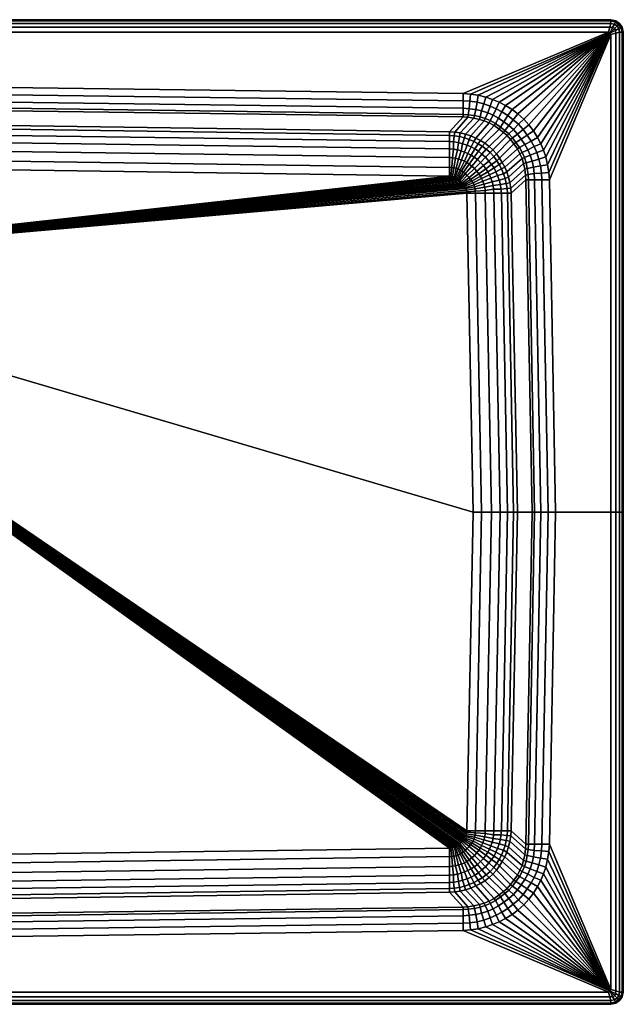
# Model space of a CAD drawing. Extents: x 0 to 1000, y 0 to 800.
# Tile 2 of 2: x 510 to 1000, y 0 to 800. Entities that reach past the tile are written whole.
import ezdxf

# ---------------------------------------------------------------- set-up
doc = ezdxf.new("R2010")
doc.units = 0
doc.header["$MEASUREMENT"] = 0
doc.layers.get('0').update_dxf_attribs({"linetype": 'CONTINUOUS'})

msp = doc.modelspace()

# ---------------------------------------------------------------- meshes
mesh = msp.add_polyface()
corners = [(873, 659, 90), (200, 600, 90), (878, 400, 90), (872.866, 660.004, 90), (872.64, 661.421, 90), (872.287, 662.837, 90), (871.965, 663.642, 90), (871.451, 664.639, 90), (870.772, 665.606, 90), (870.149, 666.406, 90), (869.325, 667.274, 90), (868.279, 668.364, 90), (870, 740, 240), (500, 745, 240), (500, 739, 239), (870, 734, 239), (500, 733, 236), (870, 728, 236), (500, 728, 231), (870, 723, 231), (500, 726, 225), (870, 721, 225), (500, 714, 130), (859, 709, 130), (500, 711, 116), (859, 706, 116), (500, 706, 104), (859, 701, 104), (500, 700, 97), (859, 695, 97), (500, 693, 93), (859, 688, 93), (500, 685, 91), (859, 680, 91), (500, 678, 90), (859, 673, 90), (860.004, 672.866, 90), (861.421, 672.64, 90), (862.837, 672.287, 90), (863.642, 671.965, 90), (864.639, 671.451, 90), (865.585, 670.832, 90), (866.409, 670.121, 90), (867.299, 669.32, 90), (988, 790, 240), (500, 790, 240), (500, 797, 208), (500, 800, 211), (990, 800, 211), (990, 797, 208), (500, 800, 230), (990, 800, 230), (500, 799, 234), (990, 799, 234), (500, 797, 237), (990, 797, 237), (500, 794, 239), (989, 794, 239)]
mesh.append_faces([[corners[k] for k in face] for face in [(0, 1, 2), (3, 1, 0), (4, 1, 3), (5, 1, 4), (6, 1, 5), (7, 1, 6), (8, 1, 7), (9, 1, 8), (10, 1, 9), (11, 1, 10), (12, 13, 14, 15), (15, 14, 16, 17), (17, 16, 18, 19), (19, 18, 20, 21), (21, 20, 22, 23), (23, 22, 24, 25), (25, 24, 26, 27), (27, 26, 28, 29), (29, 28, 30, 31), (31, 30, 32, 33), (33, 32, 34, 35), (35, 34, 1), (36, 35, 1), (37, 36, 1), (38, 37, 1), (39, 38, 1), (40, 39, 1), (41, 40, 1), (42, 41, 1), (43, 42, 1), (11, 43, 1), (13, 12, 44, 45), (46, 47, 48, 49), (47, 50, 51, 48), (50, 52, 53, 51), (52, 54, 55, 53), (54, 56, 57, 55), (56, 45, 44, 57)]])
mesh = msp.add_polyface()
corners = [(873.217, 673.318, 91), (868.279, 668.364, 90), (869.325, 667.274, 90), (874.799, 671.686, 91), (874.98, 727.641, 236), (870, 728, 236), (870, 723, 231), (874.172, 722.715, 231), (870, 721, 225), (873.668, 720.7, 225), (859, 709, 130), (863.222, 708.648, 130), (878.66, 719.98, 225), (867.513, 707.98, 130), (859, 706, 116), (862.832, 705.642, 116), (867.012, 705.03, 116), (870.968, 704.084, 116), (871.971, 706.867, 130), (859, 701, 104), (862.275, 700.688, 104), (866.12, 700.187, 104), (869.58, 699.179, 104), (873.314, 698.01, 104), (874.868, 702.748, 116), (859, 695, 97), (862.169, 694.765, 97), (865.29, 694.375, 97), (868.354, 693.54, 97), (871.196, 692.483, 97), (859, 688, 93), (861.222, 687.79, 93), (863.841, 687.512, 93), (866.349, 686.788, 93), (868.745, 686.064, 93), (873.871, 691.369, 97), (871, 685, 93), (859, 680, 91), (860.777, 679.875, 91), (862.483, 679.65, 91), (864.253, 679.297, 91), (865.847, 678.822, 91), (867.504, 678.01, 91), (873, 684, 93), (868.745, 677.152, 91), (874.874, 682.669, 93), (870.193, 676.094, 91), (859, 673, 90), (860.004, 672.866, 90), (861.421, 672.64, 90), (862.837, 672.287, 90), (863.642, 671.965, 90), (864.639, 671.451, 90), (865.585, 670.832, 90), (866.409, 670.121, 90), (871.61, 674.793, 91), (867.299, 669.32, 90), (500, 800), (500, 800, 205), (990, 800, 205), (990, 800), (500, 797, 208), (990, 797, 208)]
mesh.append_faces([[corners[k] for k in face] for face in [(0, 1, 2, 3), (4, 5, 6, 7), (7, 6, 8, 9), (9, 8, 10, 11), (12, 9, 11, 13), (11, 10, 14, 15), (13, 11, 15, 16), (13, 16, 17, 18), (15, 14, 19, 20), (16, 15, 20, 21), (16, 21, 22, 17), (17, 22, 23, 24), (20, 19, 25, 26), (21, 20, 26, 27), (22, 21, 27, 28), (23, 22, 28, 29), (26, 25, 30, 31), (27, 26, 31, 32), (28, 27, 32, 33), (29, 28, 33, 34), (35, 29, 34, 36), (31, 30, 37, 38), (32, 31, 38, 39), (33, 32, 39, 40), (34, 33, 40, 41), (36, 34, 41, 42), (43, 36, 42, 44), (45, 43, 44, 46), (38, 37, 47, 48), (39, 38, 48, 49), (40, 39, 49, 50), (41, 40, 50, 51), (42, 41, 51, 52), (44, 42, 52, 53), (46, 44, 53, 54), (55, 46, 54, 56), (0, 55, 56, 1), (57, 58, 59, 60), (58, 61, 62, 59)]])
mesh = msp.add_polyface()
corners = [(939.502, 675.893, 240), (940, 670, 240), (990, 788, 240), (989.282, 789.224, 240), (938.59, 682.185, 240), (937.069, 688.477, 240), (935.245, 693.956, 240), (933.001, 699.167, 240), (930.277, 704.409, 240), (926.987, 709.748, 240), (996.358, 792.74, 208), (999.166, 793.981, 211), (1000, 790, 211), (997, 790, 208), (995, 795, 208), (997, 797, 211), (999.15, 794.006, 230), (1000, 790, 230), (997, 797, 230), (998.035, 793.616, 234), (999, 790, 234), (996, 796, 234), (996.352, 792.756, 237), (997, 790, 237), (995, 795, 237), (993.624, 791.317, 239), (994, 789, 239), (993, 793, 239), (990, 797, 208), (990, 800, 211), (993.981, 799.166, 211), (992.74, 796.358, 208), (990, 800, 230), (994.006, 799.15, 230), (990, 799, 234), (993.616, 798.035, 234), (990, 797, 237), (992.756, 796.352, 237), (989, 794, 239), (991.317, 793.624, 239), (988, 790, 240), (990, 800), (990, 800, 205), (993.981, 799.166, 205), (994.006, 799.15), (997, 797, 205), (997, 797), (992.755, 796.352, 208), (999.15, 794.006), (999.166, 793.981, 205), (1000, 790, 205), (1000, 790), (996.352, 792.755, 208)]
mesh.append_faces([[corners[k] for k in face] for face in [(0, 1, 2, 3), (4, 0, 3), (5, 4, 3), (6, 5, 3), (7, 6, 3), (8, 7, 3), (9, 8, 3), (10, 11, 12, 13), (14, 15, 11, 10), (11, 16, 17, 12), (15, 18, 16, 11), (16, 19, 20, 17), (18, 21, 19, 16), (19, 22, 23, 20), (21, 24, 22, 19), (22, 25, 26, 23), (24, 27, 25, 22), (25, 3, 2, 26), (27, 3, 25), (28, 29, 30, 31), (31, 30, 15, 14), (29, 32, 33, 30), (30, 33, 18, 15), (32, 34, 35, 33), (33, 35, 21, 18), (34, 36, 37, 35), (35, 37, 24, 21), (36, 38, 39, 37), (37, 39, 27, 24), (38, 40, 3, 39), (39, 3, 27), (41, 42, 43, 44), (44, 43, 45, 46), (42, 28, 47, 43), (43, 47, 14, 45), (48, 49, 50, 51), (46, 45, 49, 48), (49, 52, 13, 50), (45, 14, 52, 49)]])
mesh = msp.add_polyface()
corners = [(923.383, 714.455, 240), (926.987, 709.748, 240), (989.282, 789.224, 240), (919.169, 719.095, 240), (930.277, 704.409, 240), (922.024, 706.251, 239), (925.149, 701.405, 239), (918.715, 710.667, 239), (915, 715, 239), (917, 703, 236), (919.953, 698.577, 236), (914, 707, 236), (910.747, 710.865, 236), (909.961, 703.924, 231), (912.799, 700.307, 231), (907.2, 707.2, 231), (905.8, 705.8, 225), (908.47, 702.747, 225), (893.956, 735.245, 240), (891.971, 729.717, 239), (896.913, 727.601, 239), (899.167, 733.001, 240), (901.405, 725.149, 239), (904.409, 730.277, 240), (906.251, 722.024, 239), (909.748, 726.987, 240), (910.667, 718.715, 239), (914.455, 723.383, 240), (894.29, 722.392, 236), (898.577, 719.953, 236), (903, 717, 236), (907, 714, 236), (892, 718, 231), (896.166, 715.652, 231), (900.307, 712.799, 231), (903.924, 709.961, 231), (891.086, 716.139, 225), (895.104, 713.989, 225), (899.188, 711.165, 225), (902.747, 708.47, 225), (887.573, 699.575, 130), (891, 697, 130), (870, 740, 240), (875.893, 739.502, 240), (988, 790, 240), (882.185, 738.59, 240), (888.477, 737.069, 240)]
mesh.append_faces([[corners[k] for k in face] for face in [(0, 1, 2), (3, 0, 2), (4, 1, 5, 6), (1, 0, 7, 5), (0, 3, 8, 7), (6, 5, 9, 10), (5, 7, 11, 9), (7, 8, 12, 11), (9, 11, 13, 14), (11, 12, 15, 13), (13, 15, 16, 17), (18, 19, 20, 21), (21, 20, 22, 23), (23, 22, 24, 25), (25, 24, 26, 27), (27, 26, 8, 3), (20, 28, 29, 22), (22, 29, 30, 24), (24, 30, 31, 26), (26, 31, 12, 8), (28, 32, 33, 29), (29, 33, 34, 30), (30, 34, 35, 31), (31, 35, 15, 12), (32, 36, 37, 33), (33, 37, 38, 34), (34, 38, 39, 35), (35, 39, 16, 15), (38, 40, 41, 39), (42, 43, 2, 44), (43, 45, 2), (46, 2, 45), (18, 2, 46), (21, 2, 18), (23, 2, 21), (25, 2, 23), (27, 2, 25), (3, 2, 27)]])
mesh = msp.add_polyface()
corners = [(940, 670, 240), (945, 400, 240), (990, 400, 240), (990, 788, 240), (997, 790, 208), (1000, 790, 211), (1000, 400, 211), (997, 400, 208), (1000, 790, 230), (1000, 400, 230), (999, 790, 234), (999, 400, 234), (997, 790, 237), (997, 400, 237), (994, 789, 239), (994, 400, 239), (934, 670, 239), (939, 400, 239), (939.502, 675.893, 240), (933.724, 675.386, 239), (928, 670, 236), (933, 400, 236), (927.641, 674.98, 236), (923, 670, 231), (928, 400, 231), (922.715, 674.172, 231), (921, 670, 225), (926, 400, 225), (920.7, 673.668, 225), (909, 659, 130), (914, 400, 130), (908.648, 663.222, 130), (919.98, 678.66, 225), (907.98, 667.513, 130), (919.022, 683.248, 225), (906.867, 671.971, 130), (906, 659, 116), (911, 400, 116), (905.642, 662.832, 116), (905.03, 667.012, 116), (904.084, 670.968, 116), (905.587, 676.261, 130), (902.748, 674.868, 116), (901, 659, 104), (906, 400, 104), (900.688, 662.275, 104), (900.187, 666.12, 104), (899.179, 669.58, 104), (898.01, 673.314, 104), (895, 659, 97), (900, 400, 97), (894.765, 662.169, 97), (894.375, 665.29, 97), (893.54, 668.354, 97), (892.483, 671.196, 97), (896.619, 676.434, 104), (891.369, 673.871, 97), (888, 659, 93), (893, 400, 93), (1000, 790), (1000, 790, 205), (1000, 400, 205), (1000, 400)]
mesh.append_faces([[corners[k] for k in face] for face in [(0, 1, 2, 3), (4, 5, 6, 7), (5, 8, 9, 6), (8, 10, 11, 9), (10, 12, 13, 11), (12, 14, 15, 13), (14, 3, 2, 15), (1, 0, 16, 17), (0, 18, 19, 16), (17, 16, 20, 21), (16, 19, 22, 20), (21, 20, 23, 24), (20, 22, 25, 23), (24, 23, 26, 27), (23, 25, 28, 26), (27, 26, 29, 30), (26, 28, 31, 29), (28, 32, 33, 31), (32, 34, 35, 33), (30, 29, 36, 37), (29, 31, 38, 36), (31, 33, 39, 38), (33, 35, 40, 39), (35, 41, 42, 40), (36, 43, 44, 37), (36, 38, 45, 43), (38, 39, 46, 45), (39, 40, 47, 46), (40, 42, 48, 47), (43, 49, 50, 44), (45, 51, 49, 43), (46, 52, 51, 45), (47, 53, 52, 46), (48, 54, 53, 47), (55, 56, 54, 48), (49, 57, 58, 50), (59, 60, 61, 62), (60, 4, 7, 61)]])
mesh = msp.add_polyface()
corners = [(894.837, 688.749, 116), (892, 692, 116), (888.251, 688.188, 104), (890.829, 685.183, 104), (875.893, 739.502, 240), (870, 740, 240), (870, 734, 239), (875.386, 733.724, 239), (882.185, 738.59, 240), (881.373, 732.913, 239), (886.727, 731.53, 239), (888.477, 737.069, 240), (891.971, 729.717, 239), (893.956, 735.245, 240), (870, 728, 236), (874.98, 727.641, 236), (880.172, 726.997, 236), (885, 726, 236), (889.904, 724.276, 236), (894.29, 722.392, 236), (896.913, 727.601, 239), (874.172, 722.715, 231), (879.164, 722.045, 231), (883.752, 721.088, 231), (887.988, 719.728, 231), (892, 718, 231), (873.668, 720.7, 225), (878.66, 719.98, 225), (883.248, 719.022, 225), (887.131, 717.813, 225), (891.086, 716.139, 225), (867.513, 707.98, 130), (871.971, 706.867, 130), (876.261, 705.587, 130), (880.273, 703.861, 130), (884.063, 701.801, 130), (895.104, 713.989, 225), (887.573, 699.575, 130), (899.188, 711.165, 225), (870.968, 704.084, 116), (874.868, 702.748, 116), (878.713, 701.078, 116), (882.229, 699.235, 116), (885.406, 697.287, 116), (888.749, 694.837, 116), (891, 697, 130), (894.207, 694.183, 130), (873.314, 698.01, 104), (876.434, 696.619, 104), (879.61, 695.06, 104), (882.452, 693.112, 104), (885.183, 690.829, 104), (871.196, 692.483, 97), (873.871, 691.369, 97), (876.49, 689.922, 97), (878.83, 688.363, 97), (881.561, 686.415, 97), (871, 685, 93), (873, 684, 93)]
mesh.append_faces([[corners[k] for k in face] for face in [(0, 1, 2, 3), (4, 5, 6, 7), (8, 4, 7, 9), (8, 9, 10, 11), (11, 10, 12, 13), (7, 6, 14, 15), (9, 7, 15, 16), (9, 16, 17, 10), (10, 17, 18, 12), (12, 18, 19, 20), (16, 15, 21, 22), (16, 22, 23, 17), (17, 23, 24, 18), (18, 24, 25, 19), (22, 21, 26, 27), (22, 27, 28, 23), (23, 28, 29, 24), (24, 29, 30, 25), (27, 31, 32, 28), (28, 32, 33, 29), (29, 33, 34, 30), (30, 34, 35, 36), (36, 35, 37, 38), (32, 39, 40, 33), (33, 40, 41, 34), (34, 41, 42, 35), (35, 42, 43, 37), (37, 43, 44, 45), (45, 44, 1, 46), (40, 47, 48, 41), (41, 48, 49, 42), (42, 49, 50, 43), (43, 50, 51, 44), (44, 51, 2, 1), (48, 47, 52, 53), (49, 48, 53, 54), (50, 49, 54, 55), (51, 50, 55, 56), (54, 53, 57, 58)]])
mesh = msp.add_polyface()
corners = [(939.502, 675.893, 240), (938.59, 682.185, 240), (932.913, 681.373, 239), (933.724, 675.386, 239), (937.069, 688.477, 240), (931.53, 686.727, 239), (935.245, 693.956, 240), (929.717, 691.971, 239), (933.001, 699.167, 240), (927.601, 696.913, 239), (930.277, 704.409, 240), (925.149, 701.405, 239), (926.997, 680.172, 236), (927.641, 674.98, 236), (926, 685, 236), (924.276, 689.904, 236), (922.392, 694.29, 236), (919.953, 698.577, 236), (922.045, 679.164, 231), (922.715, 674.172, 231), (921.088, 683.752, 231), (919.728, 687.988, 231), (918, 692, 231), (915.652, 696.166, 231), (917, 703, 236), (912.799, 700.307, 231), (919.98, 678.66, 225), (920.7, 673.668, 225), (919.022, 683.248, 225), (917.813, 687.131, 225), (916.139, 691.086, 225), (913.989, 695.104, 225), (911.165, 699.188, 225), (909.961, 703.924, 231), (908.47, 702.747, 225), (905.587, 676.261, 130), (906.867, 671.971, 130), (903.861, 680.273, 130), (901.801, 684.063, 130), (899.575, 687.573, 130), (897, 691, 130), (905.8, 705.8, 225), (894.207, 694.183, 130), (901.078, 678.713, 116), (902.748, 674.868, 116), (899.235, 682.229, 116), (897.287, 685.406, 116), (894.837, 688.749, 116), (892, 692, 116), (896.619, 676.434, 104), (898.01, 673.314, 104), (895.06, 679.61, 104), (893.112, 682.452, 104), (890.829, 685.183, 104), (902.747, 708.47, 225), (891, 697, 130)]
mesh.append_faces([[corners[k] for k in face] for face in [(0, 1, 2, 3), (1, 4, 5, 2), (4, 6, 7, 5), (6, 8, 9, 7), (8, 10, 11, 9), (3, 2, 12, 13), (2, 5, 14, 12), (5, 7, 15, 14), (7, 9, 16, 15), (9, 11, 17, 16), (13, 12, 18, 19), (12, 14, 20, 18), (14, 15, 21, 20), (15, 16, 22, 21), (16, 17, 23, 22), (17, 24, 25, 23), (19, 18, 26, 27), (18, 20, 28, 26), (20, 21, 29, 28), (21, 22, 30, 29), (22, 23, 31, 30), (23, 25, 32, 31), (25, 33, 34, 32), (28, 29, 35, 36), (29, 30, 37, 35), (30, 31, 38, 37), (31, 32, 39, 38), (32, 34, 40, 39), (34, 41, 42, 40), (35, 37, 43, 44), (37, 38, 45, 43), (38, 39, 46, 45), (39, 40, 47, 46), (40, 42, 48, 47), (44, 43, 49, 50), (43, 45, 51, 49), (45, 46, 52, 51), (46, 47, 53, 52), (54, 55, 42, 41)]])
mesh = msp.add_polyface()
corners = [(895.06, 679.61, 104), (889.922, 676.49, 97), (891.369, 673.871, 97), (896.619, 676.434, 104), (893.112, 682.452, 104), (888.363, 678.83, 97), (890.829, 685.183, 104), (886.415, 681.561, 97), (888.251, 688.188, 104), (884.205, 684.1, 97), (894.765, 662.169, 97), (887.79, 661.222, 93), (888, 659, 93), (895, 659, 97), (894.375, 665.29, 97), (887.512, 663.841, 93), (893.54, 668.354, 97), (886.788, 666.349, 93), (892.483, 671.196, 97), (886.064, 668.745, 93), (885, 671, 93), (884, 673, 93), (882.669, 674.874, 93), (881, 677, 93), (879.204, 679.15, 93), (880, 659, 91), (885, 400, 91), (893, 400, 93), (879.875, 660.777, 91), (879.65, 662.483, 91), (879.297, 664.253, 91), (878.822, 665.847, 91), (878.01, 667.504, 91), (877.152, 668.745, 91), (876.094, 670.193, 91), (874.799, 671.686, 91), (873.217, 673.318, 91), (873, 659, 90), (878, 400, 90), (872.866, 660.004, 90), (872.64, 661.421, 90), (872.287, 662.837, 90), (871.965, 663.642, 90), (871.451, 664.639, 90), (870.772, 665.606, 90), (870.149, 666.406, 90), (869.325, 667.274, 90), (885.183, 690.829, 104), (881.561, 686.415, 97), (878.83, 688.363, 97), (876.49, 689.922, 97), (873, 684, 93), (874.874, 682.669, 93), (877, 681, 93), (870.193, 676.094, 91), (871.61, 674.793, 91)]
mesh.append_faces([[corners[k] for k in face] for face in [(0, 1, 2, 3), (4, 5, 1, 0), (6, 7, 5, 4), (8, 9, 7, 6), (10, 11, 12, 13), (14, 15, 11, 10), (16, 17, 15, 14), (18, 19, 17, 16), (2, 20, 19, 18), (1, 21, 20, 2), (5, 22, 21, 1), (7, 23, 22, 5), (9, 24, 23, 7), (12, 25, 26, 27), (11, 28, 25, 12), (15, 29, 28, 11), (17, 30, 29, 15), (19, 31, 30, 17), (20, 32, 31, 19), (21, 33, 32, 20), (22, 34, 33, 21), (23, 35, 34, 22), (24, 36, 35, 23), (25, 37, 38, 26), (28, 39, 37, 25), (29, 40, 39, 28), (30, 41, 40, 29), (31, 42, 41, 30), (32, 43, 42, 31), (33, 44, 43, 32), (34, 45, 44, 33), (35, 46, 45, 34), (8, 47, 48, 9), (49, 50, 51, 52), (48, 49, 52, 53), (9, 48, 53, 24), (53, 52, 54, 55), (24, 53, 55, 36)]])
mesh = msp.add_polyface()
corners = [(859, 112, 93), (859, 120, 91), (500, 115, 91), (500, 107, 93), (861.222, 112.21, 93), (860.777, 120.125, 91), (863.841, 112.488, 93), (862.483, 120.35, 91), (866.349, 113.212, 93), (864.253, 120.703, 91), (868.745, 113.936, 93), (865.847, 121.178, 91), (871, 115, 93), (867.504, 121.99, 91), (873, 116, 93), (868.745, 122.848, 91), (859, 127, 90), (500, 122, 90), (860.004, 127.134, 90), (861.421, 127.36, 90), (862.837, 127.713, 90), (863.642, 128.035, 90), (864.639, 128.549, 90), (865.585, 129.168, 90), (870.193, 123.906, 91), (866.409, 129.879, 90), (871.61, 125.207, 91), (867.299, 130.68, 90), (873.217, 126.682, 91), (868.279, 131.636, 90), (200, 600, 90), (874.799, 128.314, 91), (869.325, 132.726, 90), (873, 141, 90), (878, 400, 90), (872.866, 139.996, 90), (872.64, 138.579, 90), (872.287, 137.163, 90), (871.965, 136.358, 90), (871.451, 135.361, 90), (870.772, 134.394, 90), (870.149, 133.594, 90)]
mesh.append_faces([[corners[k] for k in face] for face in [(0, 1, 2, 3), (4, 5, 1, 0), (6, 7, 5, 4), (8, 9, 7, 6), (10, 11, 9, 8), (12, 13, 11, 10), (14, 15, 13, 12), (1, 16, 17, 2), (5, 18, 16, 1), (7, 19, 18, 5), (9, 20, 19, 7), (11, 21, 20, 9), (13, 22, 21, 11), (15, 23, 22, 13), (24, 25, 23, 15), (26, 27, 25, 24), (28, 29, 27, 26), (16, 30, 17), (18, 30, 16), (19, 30, 18), (20, 30, 19), (21, 30, 20), (22, 30, 21), (23, 30, 22), (25, 30, 23), (27, 30, 25), (29, 30, 27), (28, 31, 32, 29), (33, 34, 30), (35, 33, 30), (36, 35, 30), (37, 36, 30), (38, 37, 30), (39, 38, 30), (40, 39, 30), (41, 40, 30), (32, 41, 30), (29, 32, 30)]])
mesh = msp.add_polyface()
corners = [(885.183, 109.171, 104), (888.251, 111.812, 104), (884.205, 115.9, 97), (881.561, 113.585, 97), (878.83, 111.637, 97), (874.874, 117.331, 93), (873, 116, 93), (876.49, 110.078, 97), (877, 119, 93), (879.204, 120.85, 93), (870.193, 123.906, 91), (868.745, 122.848, 91), (871.61, 125.207, 91), (873.217, 126.682, 91), (896.619, 123.566, 104), (891.369, 126.129, 97), (889.922, 123.51, 97), (895.06, 120.39, 104), (888.363, 121.17, 97), (893.112, 117.548, 104), (886.415, 118.439, 97), (890.829, 114.817, 104), (894.765, 137.831, 97), (895, 141, 97), (888, 141, 93), (887.79, 138.778, 93), (894.375, 134.71, 97), (887.512, 136.159, 93), (893.54, 131.646, 97), (886.788, 133.652, 93), (892.483, 128.804, 97), (886.064, 131.255, 93), (885, 129, 93), (884, 127, 93), (882.669, 125.126, 93), (881, 123, 93), (893, 400, 93), (885, 400, 91), (880, 141, 91), (879.875, 139.223, 91), (879.65, 137.517, 91), (879.297, 135.747, 91), (878.822, 134.153, 91), (878.01, 132.496, 91), (877.152, 131.255, 91), (876.094, 129.807, 91), (874.799, 128.314, 91), (878, 400, 90), (873, 141, 90), (872.866, 139.996, 90), (872.64, 138.579, 90), (872.287, 137.163, 90), (871.965, 136.358, 90), (871.451, 135.361, 90), (870.772, 134.394, 90), (870.149, 133.594, 90), (869.325, 132.726, 90)]
mesh.append_faces([[corners[k] for k in face] for face in [(0, 1, 2, 3), (4, 5, 6, 7), (3, 8, 5, 4), (2, 9, 8, 3), (5, 10, 11, 6), (8, 12, 10, 5), (9, 13, 12, 8), (14, 15, 16, 17), (17, 16, 18, 19), (19, 18, 20, 21), (21, 20, 2, 1), (22, 23, 24, 25), (26, 22, 25, 27), (28, 26, 27, 29), (30, 28, 29, 31), (15, 30, 31, 32), (16, 15, 32, 33), (18, 16, 33, 34), (20, 18, 34, 35), (2, 20, 35, 9), (24, 36, 37, 38), (25, 24, 38, 39), (27, 25, 39, 40), (29, 27, 40, 41), (31, 29, 41, 42), (32, 31, 42, 43), (33, 32, 43, 44), (34, 33, 44, 45), (35, 34, 45, 46), (9, 35, 46, 13), (38, 37, 47, 48), (39, 38, 48, 49), (40, 39, 49, 50), (41, 40, 50, 51), (42, 41, 51, 52), (43, 42, 52, 53), (44, 43, 53, 54), (45, 44, 54, 55), (46, 45, 55, 56)]])
mesh = msp.add_polyface()
corners = [(945, 400, 240), (939, 400, 239), (934, 130, 239), (940, 130, 240), (933.724, 124.614, 239), (939.502, 124.107, 240), (933, 400, 236), (928, 130, 236), (927.641, 125.02, 236), (928, 400, 231), (923, 130, 231), (922.715, 125.828, 231), (926, 400, 225), (921, 130, 225), (920.7, 126.332, 225), (914, 400, 130), (909, 141, 130), (908.648, 136.778, 130), (907.98, 132.487, 130), (919.98, 121.34, 225), (906.867, 128.029, 130), (919.022, 116.752, 225), (911, 400, 116), (906, 141, 116), (905.642, 137.168, 116), (905.03, 132.988, 116), (904.084, 129.032, 116), (902.748, 125.132, 116), (905.587, 123.739, 130), (906, 400, 104), (901, 141, 104), (900.688, 137.725, 104), (900.187, 133.88, 104), (899.179, 130.42, 104), (898.01, 126.686, 104), (896.619, 123.566, 104), (901.078, 121.287, 116), (900, 400, 97), (895, 141, 97), (894.765, 137.831, 97), (894.375, 134.71, 97), (893.54, 131.646, 97), (892.483, 128.804, 97), (891.369, 126.129, 97), (893, 400, 93), (888, 141, 93), (997, 10, 208), (997, 400, 208), (1000, 400, 211), (1000, 10, 211), (1000, 400, 230), (1000, 10, 230), (999, 400, 234), (999, 10, 234), (997, 400, 237), (997, 10, 237), (994, 400, 239), (994, 11, 239), (990, 400, 240), (990, 12, 240), (1000, 10), (1000, 400), (1000, 400, 205), (1000, 10, 205)]
mesh.append_faces([[corners[k] for k in face] for face in [(0, 1, 2, 3), (3, 2, 4, 5), (1, 6, 7, 2), (2, 7, 8, 4), (6, 9, 10, 7), (7, 10, 11, 8), (9, 12, 13, 10), (10, 13, 14, 11), (12, 15, 16, 13), (13, 16, 17, 14), (14, 17, 18, 19), (19, 18, 20, 21), (15, 22, 23, 16), (16, 23, 24, 17), (17, 24, 25, 18), (18, 25, 26, 20), (20, 26, 27, 28), (22, 29, 30, 23), (23, 30, 31, 24), (24, 31, 32, 25), (25, 32, 33, 26), (26, 33, 34, 27), (27, 34, 35, 36), (30, 29, 37, 38), (31, 30, 38, 39), (31, 39, 40, 32), (32, 40, 41, 33), (33, 41, 42, 34), (34, 42, 43, 35), (38, 37, 44, 45), (46, 47, 48, 49), (49, 48, 50, 51), (51, 50, 52, 53), (53, 52, 54, 55), (55, 54, 56, 57), (57, 56, 58, 59), (3, 59, 58, 0), (60, 61, 62, 63), (63, 62, 47, 46)]])
mesh = msp.add_polyface()
corners = [(902.747, 91.5304, 225), (905.8, 94.2, 225), (894.207, 105.817, 130), (891, 103, 130), (939.502, 124.107, 240), (933.724, 124.614, 239), (932.913, 118.627, 239), (938.59, 117.815, 240), (931.53, 113.273, 239), (937.069, 111.523, 240), (929.717, 108.029, 239), (935.245, 106.044, 240), (927.601, 103.087, 239), (933.001, 100.833, 240), (925.149, 98.5949, 239), (930.277, 95.5914, 240), (927.641, 125.02, 236), (926.997, 119.828, 236), (926, 115, 236), (924.276, 110.096, 236), (922.392, 105.71, 236), (919.953, 101.423, 236), (922.715, 125.828, 231), (922.045, 120.836, 231), (921.088, 116.248, 231), (919.728, 112.012, 231), (918, 108, 231), (915.652, 103.834, 231), (912.799, 99.6927, 231), (917, 97, 236), (920.7, 126.332, 225), (919.98, 121.34, 225), (919.022, 116.752, 225), (917.813, 112.869, 225), (916.139, 108.914, 225), (913.989, 104.896, 225), (911.165, 100.812, 225), (908.47, 97.2532, 225), (909.961, 96.0764, 231), (906.867, 128.029, 130), (905.587, 123.739, 130), (903.861, 119.727, 130), (901.801, 115.937, 130), (899.575, 112.427, 130), (897, 109, 130), (902.748, 125.132, 116), (901.078, 121.287, 116), (899.235, 117.771, 116), (897.287, 114.595, 116), (894.837, 111.251, 116), (892, 108, 116), (896.619, 123.566, 104), (895.06, 120.39, 104), (893.112, 117.548, 104), (890.829, 114.817, 104)]
mesh.append_faces([[corners[k] for k in face] for face in [(0, 1, 2, 3), (4, 5, 6, 7), (7, 6, 8, 9), (9, 8, 10, 11), (11, 10, 12, 13), (13, 12, 14, 15), (5, 16, 17, 6), (6, 17, 18, 8), (8, 18, 19, 10), (10, 19, 20, 12), (12, 20, 21, 14), (16, 22, 23, 17), (17, 23, 24, 18), (18, 24, 25, 19), (19, 25, 26, 20), (20, 26, 27, 21), (21, 27, 28, 29), (22, 30, 31, 23), (23, 31, 32, 24), (24, 32, 33, 25), (25, 33, 34, 26), (26, 34, 35, 27), (27, 35, 36, 28), (28, 36, 37, 38), (32, 39, 40, 33), (33, 40, 41, 34), (34, 41, 42, 35), (35, 42, 43, 36), (36, 43, 44, 37), (37, 44, 2, 1), (40, 45, 46, 41), (41, 46, 47, 42), (42, 47, 48, 43), (43, 48, 49, 44), (44, 49, 50, 2), (46, 51, 52, 47), (47, 52, 53, 48), (48, 53, 54, 49)]])
mesh = msp.add_polyface()
corners = [(990, 3, 208), (992.74, 3.6416, 208), (993.981, 0.8343, 211), (990, 0, 211), (995, 5, 208), (997, 3, 211), (994.006, 0.8497, 230), (990, 0, 230), (997, 3, 230), (993.616, 1.9645, 234), (990, 1, 234), (996, 4, 234), (992.756, 3.6478, 237), (990, 3, 237), (995, 5, 237), (991.317, 6.3759, 239), (989, 6, 239), (993, 7, 239), (989.282, 10.7758, 240), (988, 10, 240), (996.358, 7.2601, 208), (997, 10, 208), (1000, 10, 211), (999.166, 6.0193, 211), (1000, 10, 230), (999.15, 5.994, 230), (999, 10, 234), (998.035, 6.3843, 234), (997, 10, 237), (996.352, 7.2445, 237), (994, 11, 239), (993.624, 8.6834, 239), (990, 12, 240), (939.502, 124.107, 240), (940, 130, 240), (938.59, 117.815, 240), (937.069, 111.523, 240), (935.245, 106.044, 240), (933.001, 100.833, 240), (930.277, 95.5914, 240), (926.987, 90.2518, 240), (990, 0), (994.006, 0.8497), (993.981, 0.8343, 205), (990, 0, 205), (997, 3), (997, 3, 205), (992.755, 3.6478, 208), (999.15, 5.994), (1000, 10), (1000, 10, 205), (999.166, 6.0193, 205), (996.352, 7.2445, 208)]
mesh.append_faces([[corners[k] for k in face] for face in [(0, 1, 2, 3), (1, 4, 5, 2), (3, 2, 6, 7), (2, 5, 8, 6), (7, 6, 9, 10), (6, 8, 11, 9), (10, 9, 12, 13), (9, 11, 14, 12), (13, 12, 15, 16), (12, 14, 17, 15), (16, 15, 18, 19), (15, 17, 18), (20, 21, 22, 23), (4, 20, 23, 5), (23, 22, 24, 25), (5, 23, 25, 8), (25, 24, 26, 27), (8, 25, 27, 11), (27, 26, 28, 29), (11, 27, 29, 14), (29, 28, 30, 31), (14, 29, 31, 17), (31, 30, 32, 18), (17, 31, 18), (33, 18, 32, 34), (35, 18, 33), (36, 18, 35), (37, 18, 36), (38, 18, 37), (39, 18, 38), (40, 18, 39), (41, 42, 43, 44), (42, 45, 46, 43), (44, 43, 47, 0), (43, 46, 4, 47), (48, 49, 50, 51), (45, 48, 51, 46), (51, 50, 21, 52), (46, 51, 52, 4)]])
mesh = msp.add_polyface()
corners = [(500, 3, 208), (990, 3, 208), (990, 0, 211), (500, 0, 211), (990, 0, 230), (500, 0, 230), (990, 1, 234), (500, 1, 234), (990, 3, 237), (500, 3, 237), (989, 6, 239), (500, 6, 239), (988, 10, 240), (500, 10, 240), (500, 55, 240), (870, 60, 240), (870, 66, 239), (500, 61, 239), (870, 72, 236), (500, 67, 236), (870, 77, 231), (500, 72, 231), (874.98, 72.3587, 236), (874.172, 77.2852, 231), (870, 79, 225), (500, 74, 225), (873.668, 79.3002, 225), (859, 91, 130), (500, 86, 130), (863.222, 91.3516, 130), (878.66, 80.0205, 225), (867.513, 92.0196, 130), (859, 94, 116), (500, 89, 116), (862.832, 94.3576, 116), (867.012, 94.97, 116), (871.971, 93.133, 130), (870.968, 95.9163, 116), (859, 99, 104), (500, 94, 104), (862.275, 99.312, 104), (866.12, 99.813, 104), (869.58, 100.821, 104), (874.868, 97.2523, 116), (873.314, 101.99, 104), (859, 105, 97), (500, 100, 97), (862.169, 105.235, 97), (865.29, 105.625, 97), (868.354, 106.46, 97), (871.196, 107.517, 97), (859, 112, 93), (500, 107, 93), (861.222, 112.21, 93), (863.841, 112.488, 93), (866.349, 113.212, 93), (868.745, 113.936, 93), (873.871, 108.631, 97), (871, 115, 93), (500, 0), (990, 0), (990, 0, 205), (500, 0, 205)]
mesh.append_faces([[corners[k] for k in face] for face in [(0, 1, 2, 3), (3, 2, 4, 5), (5, 4, 6, 7), (7, 6, 8, 9), (9, 8, 10, 11), (11, 10, 12, 13), (14, 13, 12, 15), (15, 16, 17, 14), (16, 18, 19, 17), (18, 20, 21, 19), (22, 23, 20, 18), (20, 24, 25, 21), (23, 26, 24, 20), (24, 27, 28, 25), (26, 29, 27, 24), (30, 31, 29, 26), (27, 32, 33, 28), (29, 34, 32, 27), (31, 35, 34, 29), (31, 36, 37, 35), (32, 38, 39, 33), (34, 40, 38, 32), (35, 41, 40, 34), (35, 37, 42, 41), (37, 43, 44, 42), (38, 45, 46, 39), (40, 47, 45, 38), (41, 48, 47, 40), (41, 42, 49, 48), (42, 44, 50, 49), (45, 51, 52, 46), (47, 53, 51, 45), (48, 54, 53, 47), (49, 55, 54, 48), (50, 56, 55, 49), (57, 58, 56, 50), (59, 60, 61, 62), (62, 61, 1, 0)]])
mesh = msp.add_polyface()
corners = [(875.893, 60.4975, 240), (875.386, 66.276, 239), (870, 66, 239), (870, 60, 240), (882.185, 61.4099, 240), (881.373, 67.0871, 239), (888.477, 62.9306, 240), (886.727, 68.4698, 239), (893.956, 64.7554, 240), (891.971, 70.2833, 239), (874.98, 72.3587, 236), (870, 72, 236), (880.172, 73.0034, 236), (885, 74, 236), (889.904, 75.7236, 236), (896.913, 72.399, 239), (894.29, 77.6084, 236), (879.164, 77.9551, 231), (874.172, 77.2852, 231), (883.752, 78.9122, 231), (887.988, 80.2723, 231), (892, 82, 231), (878.66, 80.0205, 225), (873.668, 79.3002, 225), (883.248, 80.9776, 225), (887.131, 82.1865, 225), (891.086, 83.8606, 225), (871.971, 93.133, 130), (867.513, 92.0196, 130), (876.261, 94.4133, 130), (880.273, 96.139, 130), (895.104, 86.011, 225), (884.063, 98.1987, 130), (899.188, 88.8352, 225), (887.573, 100.425, 130), (874.868, 97.2523, 116), (870.968, 95.9163, 116), (878.713, 98.9223, 116), (882.229, 100.765, 116), (885.406, 102.713, 116), (891, 103, 130), (888.749, 105.163, 116), (894.207, 105.817, 130), (892, 108, 116), (876.434, 103.381, 104), (873.314, 101.99, 104), (879.61, 104.94, 104), (882.452, 106.888, 104), (885.183, 109.171, 104), (888.251, 111.812, 104), (873.871, 108.631, 97), (871.196, 107.517, 97), (876.49, 110.078, 97), (878.83, 111.637, 97), (881.561, 113.585, 97), (873, 116, 93), (871, 115, 93), (894.837, 111.251, 116), (890.829, 114.817, 104)]
mesh.append_faces([[corners[k] for k in face] for face in [(0, 1, 2, 3), (4, 5, 1, 0), (4, 6, 7, 5), (6, 8, 9, 7), (1, 10, 11, 2), (5, 12, 10, 1), (5, 7, 13, 12), (7, 9, 14, 13), (9, 15, 16, 14), (12, 17, 18, 10), (12, 13, 19, 17), (13, 14, 20, 19), (14, 16, 21, 20), (17, 22, 23, 18), (17, 19, 24, 22), (19, 20, 25, 24), (20, 21, 26, 25), (22, 24, 27, 28), (24, 25, 29, 27), (25, 26, 30, 29), (26, 31, 32, 30), (31, 33, 34, 32), (27, 29, 35, 36), (29, 30, 37, 35), (30, 32, 38, 37), (32, 34, 39, 38), (34, 40, 41, 39), (40, 42, 43, 41), (35, 37, 44, 45), (37, 38, 46, 44), (38, 39, 47, 46), (39, 41, 48, 47), (41, 43, 49, 48), (45, 44, 50, 51), (44, 46, 52, 50), (46, 47, 53, 52), (47, 48, 54, 53), (52, 55, 56, 50), (57, 58, 49, 43)]])
mesh = msp.add_polyface()
corners = [(870, 60, 240), (988, 10, 240), (989.282, 10.7758, 240), (875.893, 60.4975, 240), (882.185, 61.4099, 240), (888.477, 62.9306, 240), (893.956, 64.7554, 240), (899.167, 66.9992, 240), (904.409, 69.7229, 240), (909.748, 73.0133, 240), (914.455, 76.6165, 240), (919.169, 80.9053, 240), (896.913, 72.399, 239), (891.971, 70.2833, 239), (901.405, 74.8509, 239), (906.251, 77.9761, 239), (910.667, 81.2851, 239), (915, 85, 239), (898.577, 80.0471, 236), (894.29, 77.6084, 236), (903, 83, 236), (907, 86, 236), (910.747, 89.1348, 236), (896.166, 84.348, 231), (892, 82, 231), (900.307, 87.2008, 231), (903.924, 90.0394, 231), (907.2, 92.8, 231), (895.104, 86.011, 225), (891.086, 83.8606, 225), (899.188, 88.8352, 225), (902.747, 91.5304, 225), (905.8, 94.2, 225), (891, 103, 130), (887.573, 100.425, 130), (930.277, 95.5914, 240), (925.149, 98.5949, 239), (922.024, 93.7492, 239), (926.987, 90.2518, 240), (918.715, 89.3328, 239), (923.383, 85.5451, 240), (919.953, 101.423, 236), (917, 97, 236), (914, 93, 236), (912.799, 99.6927, 231), (909.961, 96.0764, 231), (908.47, 97.2532, 225)]
mesh.append_faces([[corners[k] for k in face] for face in [(0, 1, 2, 3), (3, 2, 4), (5, 4, 2), (6, 5, 2), (7, 6, 2), (8, 7, 2), (9, 8, 2), (10, 9, 2), (11, 10, 2), (6, 7, 12, 13), (7, 8, 14, 12), (8, 9, 15, 14), (9, 10, 16, 15), (10, 11, 17, 16), (12, 14, 18, 19), (14, 15, 20, 18), (15, 16, 21, 20), (16, 17, 22, 21), (19, 18, 23, 24), (18, 20, 25, 23), (20, 21, 26, 25), (21, 22, 27, 26), (24, 23, 28, 29), (23, 25, 30, 28), (25, 26, 31, 30), (26, 27, 32, 31), (30, 31, 33, 34), (35, 36, 37, 38), (38, 37, 39, 40), (40, 39, 17, 11), (36, 41, 42, 37), (37, 42, 43, 39), (39, 43, 22, 17), (42, 44, 45, 43), (43, 45, 27, 22), (45, 46, 32, 27), (40, 2, 38), (11, 2, 40)]])

doc.saveas('drawing.dxf')
